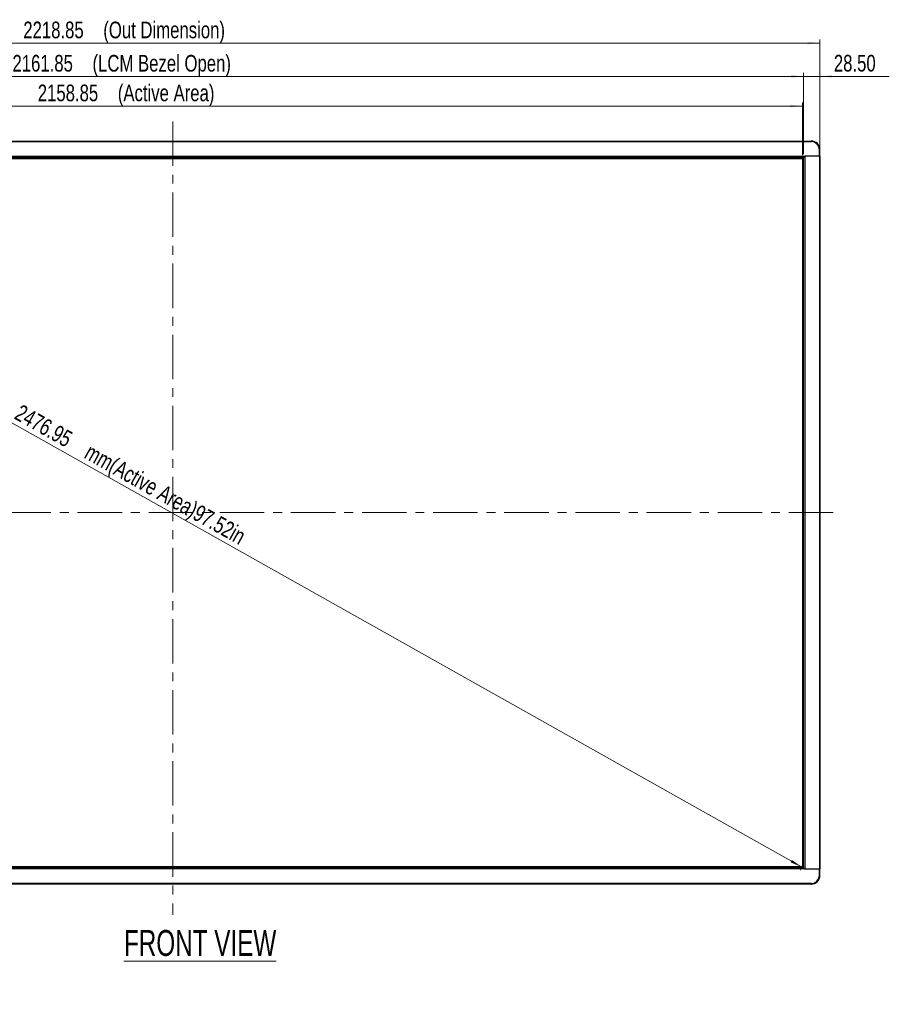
# Model space of a CAD drawing. Header units: millimetres. Extents: x 0 to 1118, y 0 to 864.
# Tile 29 of 256: x 277 to 529, y 271 to 553. Entities that reach past the tile are written whole.
import ezdxf

# ---------------------------------------------------------------- set-up
doc = ezdxf.new("R2010")
doc.units = ezdxf.units.MM
doc.linetypes.add('CENTERX2', pattern=[20.32, 12.7, -2.54, 2.54, -2.54])
doc.styles.add('SLDTEXTSTYLE0', font='TXT', dxfattribs={"width": 0.7})
doc.styles.add('SLDTEXTSTYLE5', font='TXT', dxfattribs={"width": 0.75})
doc.dimstyles.new('SLDDIMSTYLE0', dxfattribs={"dimtxt": 4.7625, "dimasz": 3.556, "dimexe": 0, "dimexo": 0.0625, "dimgap": 1.190625, "dimtad": 1, "dimlfac": 6, "dimrnd": 1e-09, "dimzin": 12, "dimdsep": 46, "dimtxsty": 'SLDTEXTSTYLE5', "dimsah": 1, "dimcen": 0.09, "dimadec": 0, "dimazin": 3, "dimtfac": 1, "dimtofl": 0, "dimtmove": 0, "dimatfit": 3, "dimfxl": 1, "dimfrac": 2, "dimtolj": 1, "dimtzin": 12, "dimarcsym": 0})
doc.dimstyles.new('SLDDIMSTYLE1', dxfattribs={"dimtxt": 4.7625, "dimasz": 3.556, "dimexe": 0, "dimexo": 0.0625, "dimgap": 1.190625, "dimtad": 1, "dimlfac": 6, "dimrnd": 1e-09, "dimzin": 4, "dimdsep": 46, "dimtxsty": 'SLDTEXTSTYLE5', "dimsah": 1, "dimcen": 0.09, "dimadec": 0, "dimazin": 1, "dimtfac": 1, "dimtmove": 0, "dimatfit": 0, "dimfxl": 1, "dimfrac": 2, "dimtolj": 1, "dimtzin": 12, "dimarcsym": 0})

# ---------------------------------------------------------------- blocks, each defined once
blk = doc.blocks.new('_D')
at = {"color": 7, "linetype": 'Continuous', "lineweight": 0}
for p, q in [((141.05, 512.79), (500.86, 310.4)), ((140.66, 512.1), (140.56, 511.92)), ((500.47, 309.71), (500.37, 309.52))]:
    blk.add_line(p, q, dxfattribs=at)
at = {"color": 7, "linetype": 'Continuous', "lineweight": 18}
for points in [[(141.05, 512.79), (143.96, 510.71), (144.34, 511.38)], [(500.86, 310.4), (497.94, 312.47), (497.57, 311.81)]]:
    blk.add_solid(points, dxfattribs=at)
at = {"color": 7, "linetype": 'Continuous', "lineweight": 18, "attachment_point": 1, "rotation": 330.6422, "style": 'SLDTEXTSTYLE5'}
for s, insert, char_height in [('2476.95', (277.81, 442.9), 4.762), ('mm(Active Area)97.52in', (297.74, 431.69), 4.7625)]:
    blk.add_mtext(s, dxfattribs=dict(at, insert=insert, char_height=char_height))
blk = doc.blocks.new('_D_1')
at = {"color": 7, "linetype": 'Continuous', "lineweight": 0}
for p, q in [((141.15, 513.97), (141.15, 528.97)), ((141.15, 527.97), (500.96, 527.97)), ((500.96, 513.97), (500.96, 528.97))]:
    blk.add_line(p, q, dxfattribs=at)
at = {"color": 7, "linetype": 'Continuous', "lineweight": 18}
for points in [[(141.15, 527.97), (144.71, 527.59), (144.71, 528.35)], [(500.96, 527.97), (497.4, 528.35), (497.4, 527.59)]]:
    blk.add_solid(points, dxfattribs=at)
at = {"color": 7, "linetype": 'Continuous', "lineweight": 18, "attachment_point": 1, "style": 'SLDTEXTSTYLE5'}
for s, insert, char_height in [('2158.85', (282.47, 534.11), 4.762), ('(Active Area)', (305.34, 534.11), 4.7625)]:
    blk.add_mtext(s, dxfattribs=dict(at, insert=insert, char_height=char_height))
blk = doc.blocks.new('_D_2')
at = {"color": 7, "linetype": 'Continuous', "lineweight": 0}
for p, q in [((140.9, 514.22), (140.9, 537.45)), ((501.21, 536.45), (140.9, 536.45)), ((501.21, 514.22), (501.21, 537.45))]:
    blk.add_line(p, q, dxfattribs=at)
at = {"color": 7, "linetype": 'Continuous', "lineweight": 18}
for points in [[(140.9, 536.45), (144.46, 536.07), (144.46, 536.83)], [(501.21, 536.45), (497.65, 536.83), (497.65, 536.07)]]:
    blk.add_solid(points, dxfattribs=at)
at = {"color": 7, "linetype": 'Continuous', "lineweight": 18, "attachment_point": 1, "style": 'SLDTEXTSTYLE5'}
for s, insert, char_height in [('2161.85', (275.24, 542.59), 4.762), ('(LCM Bezel Open)', (298.11, 542.59), 4.7625)]:
    blk.add_mtext(s, dxfattribs=dict(at, insert=insert, char_height=char_height))
blk = doc.blocks.new('_D_3')
at = {"color": 7, "linetype": 'Continuous', "lineweight": 0}
for p, q in [((136.15, 514.64), (136.15, 546.97)), ((505.96, 514.64), (505.96, 546.97)), ((136.15, 545.97), (505.96, 545.97))]:
    blk.add_line(p, q, dxfattribs=at)
at = {"color": 7, "linetype": 'Continuous', "lineweight": 18}
for points in [[(136.15, 545.97), (139.71, 545.59), (139.71, 546.35)], [(505.96, 545.97), (502.4, 546.35), (502.4, 545.59)]]:
    blk.add_solid(points, dxfattribs=at)
at = {"color": 7, "linetype": 'Continuous', "lineweight": 18, "attachment_point": 1, "style": 'SLDTEXTSTYLE5'}
for s, insert, char_height in [('2218.85', (278.33, 552.11), 4.762), ('(Out Dimension)', (301.19, 552.11), 4.7625)]:
    blk.add_mtext(s, dxfattribs=dict(at, insert=insert, char_height=char_height))
blk = doc.blocks.new('_D_7')
at = {"color": 7, "linetype": 'Continuous', "lineweight": 0}
for p, q in [((501.21, 536.47), (494.86, 536.47)), ((501.21, 514.22), (501.21, 537.47)), ((501.21, 536.47), (505.96, 536.47)), ((505.96, 514.64), (505.96, 537.47)), ((505.96, 536.47), (525.76, 536.47))]:
    blk.add_line(p, q, dxfattribs=at)
at = {"color": 7, "linetype": 'Continuous', "lineweight": 18}
for points in [[(501.21, 536.47), (497.65, 536.85), (497.65, 536.09)], [(505.96, 536.47), (509.52, 536.09), (509.52, 536.85)]]:
    blk.add_solid(points, dxfattribs=at)
at = {"color": 7, "linetype": 'Continuous', "lineweight": 18, "insert": (509.93, 542.61), "char_height": 4.762, "attachment_point": 1, "style": 'SLDTEXTSTYLE5'}
blk.add_mtext('28.50', dxfattribs=at)

msp = doc.modelspace()

# ---------------------------------------------------------------- linework, layer by layer
at = {"color": 7, "linetype": 'CENTERX2', "lineweight": 18}
for p, q in [((321.0551, 523.5811), (321.0551, 296.8307)), ((131.2954, 411.7735), (511.7697, 411.7735))]:
    msp.add_line(p, q, dxfattribs=at)
at = {"color": 7, "linetype": 'Continuous', "lineweight": 25}
for p, q in [((138.6511, 517.9693), (503.4591, 517.9693)), ((503.4591, 517.9693), (503.4591, 517.8026)), ((138.6511, 517.8026), (503.4591, 517.8026)), ((505.7925, 513.636), (505.7925, 515.4693)), ((505.7925, 515.4693), (505.9591, 515.4693)), ((505.9591, 513.636), (505.9591, 515.4693)), ((140.4154, 513.636), (501.6949, 513.636)), ((501.2091, 513.2193), (140.9011, 513.2193)), ((141.1511, 512.9696), (500.9591, 512.9696)), ((500.9591, 512.9696), (500.9591, 310.5776)), ((501.2091, 513.2193), (501.577, 513.5871)), ((501.2091, 513.2193), (501.2091, 310.3276)), ((501.6258, 513.6135), (501.5526, 513.5627)), ((501.6258, 513.6135), (501.6258, 309.9334)), ((505.7925, 513.636), (501.6949, 513.636)), ((505.7925, 513.636), (501.7294, 513.636)), ((505.7925, 513.636), (505.7925, 309.911)), ((505.7925, 513.636), (505.9591, 513.636)), ((505.9591, 513.636), (505.9591, 309.911)), ((501.6909, 309.911), (140.4154, 309.911)), ((140.9011, 310.3276), (501.2051, 310.3276)), ((141.1511, 310.5776), (500.9591, 310.5776)), ((501.573, 309.9598), (501.2051, 310.3276)), ((501.2091, 310.3276), (501.5526, 309.9842)), ((501.5526, 309.9842), (501.6258, 309.9334)), ((501.6909, 309.911), (505.7925, 309.911)), ((501.7294, 309.911), (505.7925, 309.911)), ((505.9591, 309.911), (505.7925, 309.911)), ((505.7925, 308.0776), (505.7925, 309.911)), ((505.9591, 308.0776), (505.9591, 309.911)), ((505.9591, 308.0776), (505.7925, 308.0776)), ((503.4591, 305.7443), (138.6511, 305.7443)), ((503.4591, 305.5776), (138.6511, 305.5776)), ((503.4591, 305.7443), (503.4591, 305.5776))]:
    msp.add_line(p, q, dxfattribs=at)
for centre, radius, start, end in [((503.4591, 515.4693), 2.5, 0, 90), ((503.4591, 515.4693), 2.3333, 0, 90), ((501.7294, 513.386), 0.25, 90, 114.469801), ((501.7294, 310.161), 0.25, 245.530199, 270), ((503.4591, 308.0776), 2.3333, 270, 0), ((503.4591, 308.0776), 2.5, 270, 0)]:
    msp.add_arc(centre, radius, start, end, dxfattribs=at)
for points, knots in [([(501.577, 513.5871), (501.5852, 513.5946), (501.6012, 513.6091), (501.6302, 513.6246), (501.6617, 513.6343), (501.6837, 513.6354), (501.6949, 513.636)], [0, 0, 0, 0, 0.261971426, 0.508222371, 0.750215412, 1, 1, 1, 1]), ([(501.6909, 309.911), (501.6797, 309.9115), (501.6577, 309.9126), (501.6262, 309.9223), (501.5972, 309.9378), (501.5812, 309.9523), (501.573, 309.9598)], [0, 0, 0, 0, 0.24978459, 0.49177763, 0.73802857, 1, 1, 1, 1])]:
    msp.add_open_spline(points, degree=3, knots=knots, dxfattribs=at)

# ---------------------------------------------------------------- texts
at = {"color": 7, "linetype": 'Continuous', "lineweight": 0, "insert": (307.0959, 292.4561), "char_height": 7.408333, "attachment_point": 1, "style": 'SLDTEXTSTYLE0'}
msp.add_mtext('\\LFRONT VIEW', dxfattribs=at)

# ---------------------------------------------------------------- dimensions: what is measured, and where the dimension line sits
at = {"color": 7, "linetype": 'Continuous', "lineweight": 18}
for base, p1, p2, text, picture, middle in [((505.9591, 545.9693), (136.1511, 513.636), (505.9591, 513.636), '<>(Out Dimension)', '_D_3', (314.6043, 545.9693)), ((140.9011, 536.4535), (501.2091, 513.2193), (140.9011, 513.2193), '<>(LCM Bezel Open)', '_D_2', (314.6043, 536.4535)), ((500.9591, 527.9693), (141.1511, 512.9696), (500.9591, 512.9696), '<>(Active Area)', '_D_1', (314.6043, 527.9693))]:
    dim = msp.add_linear_dim(base=base, p1=p1, p2=p2, text=text, dimstyle='SLDDIMSTYLE0', dxfattribs=at)
    dim.commit()
    dim.dimension.update_dxf_attribs({"geometry": picture, "text_midpoint": middle, "dimtype": 160})
dim = msp.add_linear_dim(base=(505.9591, 536.4727), p1=(501.2091, 513.2193), p2=(505.9591, 513.636), dimstyle='SLDDIMSTYLE1', dxfattribs=at)
dim.commit()
dim.dimension.update_dxf_attribs({"geometry": '_D_7', "text_midpoint": (517.8425, 536.4727), "dimtype": 160})
dim = msp.add_linear_dim(base=(500.857, 310.3959), p1=(141.1511, 512.9696), p2=(500.9591, 310.5776), angle=330.642246, text='<>mm(Active Area)97.52in', dimstyle='SLDDIMSTYLE0', dxfattribs=at)
dim.commit()
dim.dimension.update_dxf_attribs({"geometry": '_D', "text_midpoint": (317.1399, 413.7368), "dimtype": 160})

doc.saveas('drawing.dxf')
